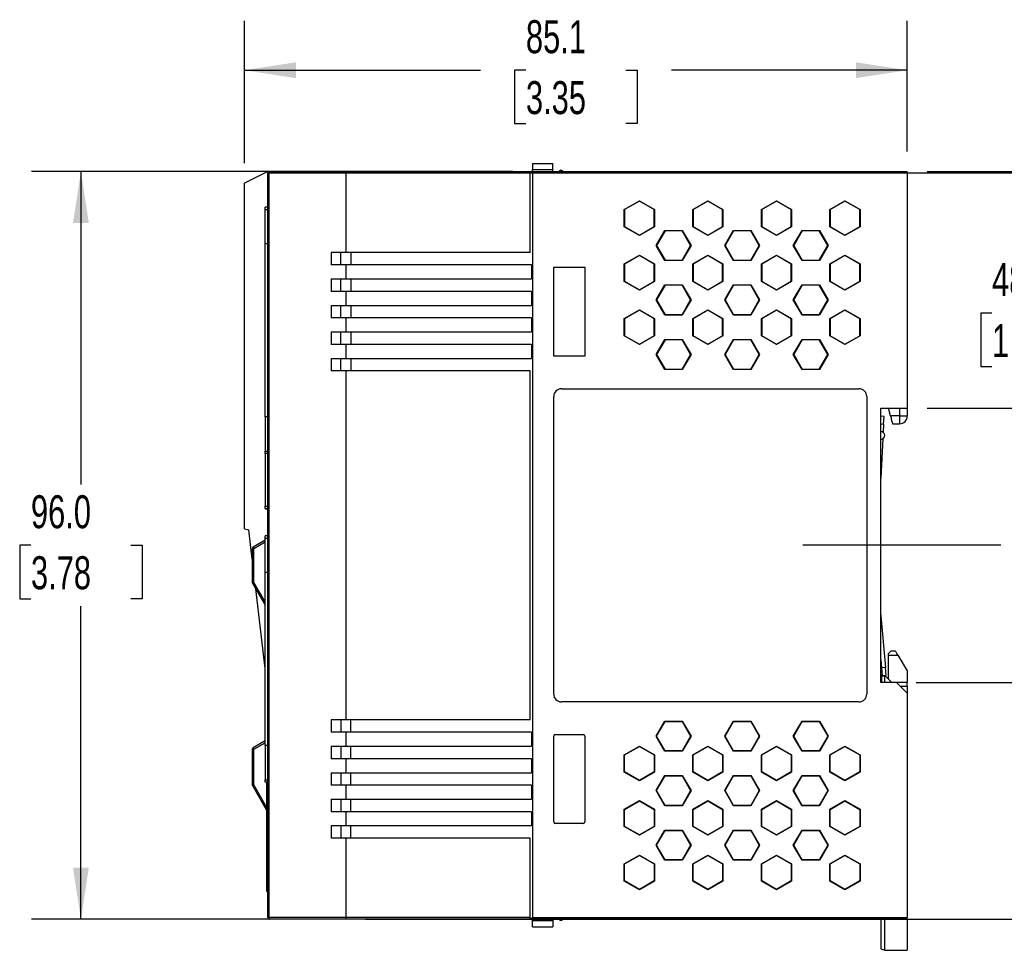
# Model space of a CAD drawing. Header units: millimetres. Extents: x 0 to 559, y 0 to 432.
# Tile 9 of 17: x 351 to 477, y 79 to 198. Entities that reach past the tile are written whole.
import ezdxf

# ---------------------------------------------------------------- set-up
doc = ezdxf.new("R2010")
doc.units = ezdxf.units.MM
doc.header["$LTSCALE"] = 2
doc.linetypes.add('CENTERX2', pattern=[20.32, 12.7, -2.54, 2.54, -2.54])
doc.layers.add('CENTER', color=40, linetype='CENTERX2')
doc.layers.add('DIMENSIONS', color=140, linetype='Continuous', lineweight=25)
doc.styles.add('SLDTEXTSTYLE0', font='TXT', dxfattribs={"width": 0.7})
doc.dimstyles.new('SLDDIMSTYLE0', dxfattribs={"dimtxt": 4.316016, "dimasz": 6.604, "dimexe": 0, "dimexo": 0.0625, "dimgap": 1.079004, "dimtad": 0, "dimtih": 1, "dimtoh": 1, "dimrnd": 1e-09, "dimzin": 4, "dimdsep": 46, "dimtxsty": 'SLDTEXTSTYLE0', "dimsah": 1, "dimcen": 0.09, "dimadec": 0, "dimazin": 1, "dimtfac": 1, "dimtofl": 0, "dimtmove": 0, "dimatfit": 3, "dimfxl": 0, "dimfrac": 2, "dimtolj": 1, "dimtzin": 12, "dimarcsym": 0})
doc.dimstyles.new('SLDDIMSTYLE2', dxfattribs={"dimtxt": 4.316016, "dimasz": 6.604, "dimexe": 0, "dimexo": 0.0625, "dimgap": 1.079004, "dimtad": 0, "dimtih": 1, "dimtoh": 1, "dimrnd": 1e-09, "dimzin": 12, "dimdsep": 46, "dimtxsty": 'SLDTEXTSTYLE0', "dimsah": 1, "dimcen": 0.09, "dimadec": 0, "dimazin": 3, "dimtfac": 1, "dimtmove": 0, "dimatfit": 0, "dimfxl": 0, "dimfrac": 2, "dimtolj": 1, "dimtzin": 12, "dimarcsym": 0})
doc.dimstyles.new('SLDDIMSTYLE3', dxfattribs={"dimtxt": 4.316016, "dimasz": 6.604, "dimexe": 0, "dimexo": 0.0625, "dimgap": 1.079004, "dimtad": 0, "dimtih": 1, "dimtoh": 1, "dimrnd": 1e-09, "dimzin": 12, "dimdsep": 46, "dimtxsty": 'SLDTEXTSTYLE0', "dimsah": 1, "dimcen": 0.09, "dimadec": 0, "dimazin": 3, "dimtfac": 1, "dimtofl": 0, "dimtmove": 0, "dimatfit": 3, "dimfxl": 0, "dimfrac": 2, "dimtolj": 1, "dimtzin": 12, "dimarcsym": 0})

# ---------------------------------------------------------------- blocks, each defined once
blk = doc.blocks.new('_D_5')
at = {"layer": 'DIMENSIONS'}
for p, q in [((503.77, 148.43), (503.77, 161.13)), ((467.21, 148.43), (480.44, 148.43)), ((483.48, 148.43), (510.12, 148.43)), ((497.35, 130.83), (495.9, 130.83)), ((495.9, 130.83), (495.9, 123.97)), ((510.18, 130.83), (511.63, 130.83)), ((511.63, 130.83), (511.63, 123.97)), ((495.9, 123.97), (497.35, 123.97)), ((511.63, 123.97), (510.18, 123.97)), ((465.81, 113.23), (510.12, 113.23)), ((503.77, 113.23), (503.77, 100.53))]:
    blk.add_line(p, q, dxfattribs=at)
for points in [[(503.77, 148.43), (504.78, 155.03), (502.75, 155.03)], [(503.77, 113.23), (502.75, 106.62), (504.78, 106.62)]]:
    blk.add_solid(points, dxfattribs=at)
at = {"layer": 'DIMENSIONS', "char_height": 4.233, "attachment_point": 1, "style": 'SLDTEXTSTYLE0'}
for s, insert in [('35.2', (497.35, 137.25)), ('1.39', (497.35, 129.42))]:
    blk.add_mtext(s, dxfattribs=dict(at, insert=insert))
blk = doc.blocks.new('_D_6')
at = {"layer": 'DIMENSIONS'}
for p, q in [((379.57, 179.87), (379.57, 198.17)), ((464.67, 181.37), (464.67, 198.17)), ((379.57, 191.82), (409.86, 191.82)), ((415.71, 191.82), (414.26, 191.82)), ((414.26, 191.82), (414.26, 184.96)), ((428.54, 191.82), (429.99, 191.82)), ((429.99, 191.82), (429.99, 184.96)), ((464.67, 191.82), (434.39, 191.82)), ((414.26, 184.96), (415.71, 184.96)), ((429.99, 184.96), (428.54, 184.96))]:
    blk.add_line(p, q, dxfattribs=at)
for points in [[(379.57, 191.82), (386.18, 190.8), (386.18, 192.84)], [(464.67, 191.82), (458.07, 192.84), (458.07, 190.8)]]:
    blk.add_solid(points, dxfattribs=at)
at = {"layer": 'DIMENSIONS', "char_height": 4.233, "attachment_point": 1, "style": 'SLDTEXTSTYLE0'}
for s, insert in [('85.1', (415.71, 198.24)), ('3.35', (415.71, 190.42))]:
    blk.add_mtext(s, dxfattribs=dict(at, insert=insert))
blk = doc.blocks.new('_D_7')
at = {"layer": 'DIMENSIONS'}
for p, q in [((395.11, 178.63), (532.76, 178.63)), ((526.41, 178.63), (526.41, 138.55)), ((520, 130.73), (518.55, 130.73)), ((518.55, 130.73), (518.55, 123.87)), ((532.82, 130.73), (534.27, 130.73)), ((534.27, 130.73), (534.27, 123.87)), ((518.55, 123.87), (520, 123.87)), ((526.41, 82.83), (526.41, 122.9)), ((534.27, 123.87), (532.82, 123.87)), ((395.13, 82.83), (532.76, 82.83))]:
    blk.add_line(p, q, dxfattribs=at)
for points in [[(526.41, 178.63), (525.39, 172.02), (527.43, 172.02)], [(526.41, 82.83), (527.43, 89.43), (525.39, 89.43)]]:
    blk.add_solid(points, dxfattribs=at)
at = {"layer": 'DIMENSIONS', "char_height": 4.233, "attachment_point": 1, "style": 'SLDTEXTSTYLE0'}
for s, insert in [('95.8', (520, 137.15)), ('3.77', (520, 129.32))]:
    blk.add_mtext(s, dxfattribs=dict(at, insert=insert))
blk = doc.blocks.new('_D_8')
at = {"layer": 'DIMENSIONS'}
for p, q in [((414.03, 178.83), (352.23, 178.83)), ((358.58, 178.83), (358.58, 138.65)), ((352.16, 130.83), (350.72, 130.83)), ((350.72, 130.83), (350.72, 123.97)), ((364.99, 130.83), (366.44, 130.83)), ((366.44, 130.83), (366.44, 123.97)), ((350.72, 123.97), (352.16, 123.97)), ((366.44, 123.97), (364.99, 123.97)), ((358.58, 82.83), (358.58, 123)), ((414.03, 82.83), (352.23, 82.83))]:
    blk.add_line(p, q, dxfattribs=at)
for points in [[(358.58, 178.83), (357.56, 172.22), (359.59, 172.22)], [(358.58, 82.83), (359.59, 89.43), (357.56, 89.43)]]:
    blk.add_solid(points, dxfattribs=at)
at = {"layer": 'DIMENSIONS', "char_height": 4.233, "attachment_point": 1, "style": 'SLDTEXTSTYLE0'}
for s, insert in [('96.0', (352.16, 137.25)), ('3.78', (352.16, 129.42))]:
    blk.add_mtext(s, dxfattribs=dict(at, insert=insert))
blk = doc.blocks.new('_D_9')
at = {"layer": 'DIMENSIONS'}
for p, q in [((467.21, 178.83), (488.31, 178.83)), ((481.96, 178.83), (481.96, 168.45)), ((475.55, 160.63), (474.1, 160.63)), ((474.1, 160.63), (474.1, 153.77)), ((488.37, 160.63), (489.82, 160.63)), ((489.82, 160.63), (489.82, 153.77)), ((474.1, 153.77), (475.55, 153.77)), ((489.82, 153.77), (488.37, 153.77)), ((481.96, 130.83), (481.96, 152.8)), ((479.21, 130.83), (488.31, 130.83))]:
    blk.add_line(p, q, dxfattribs=at)
for points in [[(481.96, 178.83), (480.94, 172.22), (482.98, 172.22)], [(481.96, 130.83), (482.98, 137.43), (480.94, 137.43)]]:
    blk.add_solid(points, dxfattribs=at)
at = {"layer": 'DIMENSIONS', "char_height": 4.233, "attachment_point": 1, "style": 'SLDTEXTSTYLE0'}
for s, insert in [('48.0', (475.55, 167.05)), ('1.89', (475.55, 159.22))]:
    blk.add_mtext(s, dxfattribs=dict(at, insert=insert))

msp = doc.modelspace()

# ---------------------------------------------------------------- linework, layer by layer
for p, q in [((416.574, 179.826), (419.174, 179.826)), ((416.574, 179.826), (416.574, 179.057)), ((419.174, 179.057), (419.174, 179.826)), ((382.574, 178.826), (379.574, 177.326)), ((382.574, 178.626), (382.577, 178.657)), ((382.574, 178.626), (382.743, 178.626)), ((382.574, 83.026), (382.574, 178.626)), ((382.743, 83.026), (382.743, 178.626)), ((382.743, 178.626), (392.574, 178.626)), ((382.774, 178.826), (392.59, 178.826)), ((392.574, 178.626), (392.574, 168.426)), ((392.574, 178.626), (416.274, 178.626)), ((392.59, 178.826), (416.274, 178.826)), ((416.274, 178.626), (416.274, 178.826)), ((416.274, 178.826), (416.424, 178.826)), ((416.574, 178.763), (416.274, 178.763)), ((416.274, 168.426), (416.274, 178.626)), ((416.424, 178.826), (416.424, 178.763)), ((416.574, 179.057), (419.174, 179.057)), ((416.574, 178.826), (416.574, 179.057)), ((416.574, 178.626), (416.574, 178.826)), ((416.574, 178.826), (464.674, 178.826)), ((416.574, 178.626), (416.574, 83.026)), ((464.674, 178.626), (416.574, 178.626)), ((419.174, 178.826), (419.174, 179.057)), ((420.438, 178.826), (420.296, 178.935)), ((464.674, 178.626), (464.674, 178.826)), ((464.674, 178.626), (464.674, 148.426)), ((379.574, 132.957), (379.574, 177.326)), ((428.342, 173.942), (430.274, 175.057)), ((430.274, 175.011), (428.382, 173.919)), ((430.274, 175.057), (432.206, 173.942)), ((430.274, 175.057), (430.274, 175.011)), ((432.166, 173.919), (430.274, 175.011)), ((437.142, 173.942), (439.074, 175.057)), ((439.074, 175.011), (437.182, 173.919)), ((439.074, 175.057), (441.006, 173.942)), ((439.074, 175.011), (439.074, 175.057)), ((440.966, 173.919), (439.074, 175.011)), ((445.942, 173.942), (447.874, 175.057)), ((447.874, 175.011), (445.982, 173.919)), ((447.874, 175.057), (449.806, 173.942)), ((447.874, 175.057), (447.874, 175.011)), ((449.766, 173.919), (447.874, 175.011)), ((454.742, 173.942), (456.674, 175.057)), ((456.674, 175.011), (454.782, 173.919)), ((456.674, 175.057), (458.606, 173.942)), ((456.674, 175.057), (456.674, 175.011)), ((458.566, 173.919), (456.674, 175.011)), ((382.574, 174.226), (382.224, 174.226)), ((382.224, 173.926), (382.224, 174.226)), ((382.224, 169.521), (382.224, 173.926)), ((382.224, 173.926), (382.574, 173.926)), ((428.342, 171.711), (428.342, 173.942)), ((428.382, 173.919), (428.342, 173.942)), ((428.382, 173.919), (428.382, 171.734)), ((432.206, 173.942), (432.166, 173.919)), ((432.166, 171.734), (432.166, 173.919)), ((432.206, 173.942), (432.206, 171.711)), ((437.142, 171.711), (437.142, 173.942)), ((437.142, 173.942), (437.182, 173.919)), ((437.182, 173.919), (437.182, 171.734)), ((441.006, 173.942), (440.966, 173.919)), ((440.966, 171.734), (440.966, 173.919)), ((441.006, 173.942), (441.006, 171.711)), ((445.942, 171.711), (445.942, 173.942)), ((445.942, 173.942), (445.982, 173.919)), ((445.982, 173.919), (445.982, 171.734)), ((449.806, 173.942), (449.766, 173.919)), ((449.766, 171.734), (449.766, 173.919)), ((449.806, 173.942), (449.806, 171.711)), ((454.742, 171.711), (454.742, 173.942)), ((454.782, 173.919), (454.742, 173.942)), ((454.782, 173.919), (454.782, 171.734)), ((458.606, 173.942), (458.566, 173.919)), ((458.566, 171.734), (458.566, 173.919)), ((458.606, 173.942), (458.606, 171.711)), ((428.342, 171.711), (428.382, 171.734)), ((430.274, 170.595), (428.342, 171.711)), ((428.382, 171.734), (430.274, 170.641)), ((430.274, 170.641), (432.166, 171.734)), ((432.206, 171.711), (430.274, 170.595)), ((432.206, 171.711), (432.166, 171.734)), ((432.443, 169.326), (433.559, 171.258)), ((433.582, 171.218), (432.489, 169.326)), ((433.559, 171.258), (435.79, 171.258)), ((433.559, 171.258), (433.582, 171.218)), ((435.767, 171.218), (433.582, 171.218)), ((435.79, 171.258), (435.767, 171.218)), ((436.859, 169.326), (435.767, 171.218)), ((435.79, 171.258), (436.905, 169.326)), ((437.142, 171.711), (437.182, 171.734)), ((439.074, 170.595), (437.142, 171.711)), ((437.182, 171.734), (439.074, 170.641)), ((439.074, 170.641), (440.966, 171.734)), ((441.006, 171.711), (439.074, 170.595)), ((441.006, 171.711), (440.966, 171.734)), ((441.243, 169.326), (442.359, 171.258)), ((442.382, 171.218), (441.289, 169.326)), ((442.359, 171.258), (444.59, 171.258)), ((442.359, 171.258), (442.382, 171.218)), ((444.567, 171.218), (442.382, 171.218)), ((444.59, 171.258), (444.567, 171.218)), ((445.659, 169.326), (444.567, 171.218)), ((444.59, 171.258), (445.705, 169.326)), ((445.942, 171.711), (445.982, 171.734)), ((447.874, 170.595), (445.942, 171.711)), ((445.982, 171.734), (447.874, 170.641)), ((447.874, 170.641), (449.766, 171.734)), ((449.806, 171.711), (447.874, 170.595)), ((449.806, 171.711), (449.766, 171.734)), ((450.043, 169.326), (451.159, 171.258)), ((451.182, 171.218), (450.089, 169.326)), ((451.159, 171.258), (453.39, 171.258)), ((451.182, 171.218), (451.159, 171.258)), ((453.367, 171.218), (451.182, 171.218)), ((453.39, 171.258), (453.367, 171.218)), ((454.459, 169.326), (453.367, 171.218)), ((453.39, 171.258), (454.505, 169.326)), ((454.742, 171.711), (454.782, 171.734)), ((456.674, 170.595), (454.742, 171.711)), ((454.782, 171.734), (456.674, 170.641)), ((456.674, 170.641), (458.566, 171.734)), ((458.606, 171.711), (456.674, 170.595)), ((458.606, 171.711), (458.566, 171.734)), ((382.224, 147.331), (382.224, 169.521)), ((382.574, 169.521), (382.224, 169.521)), ((430.274, 170.595), (430.274, 170.641)), ((439.074, 170.595), (439.074, 170.641)), ((447.874, 170.641), (447.874, 170.595)), ((456.674, 170.595), (456.674, 170.641)), ((392.574, 168.426), (390.699, 168.426)), ((390.699, 168.426), (390.699, 166.826)), ((391.965, 166.826), (391.965, 168.426)), ((416.274, 168.426), (392.574, 168.426)), ((393.215, 168.426), (393.215, 166.826)), ((433.559, 167.394), (432.443, 169.326)), ((432.489, 169.326), (432.443, 169.326)), ((432.489, 169.326), (433.582, 167.434)), ((435.767, 167.434), (436.859, 169.326)), ((436.905, 169.326), (435.79, 167.394)), ((436.905, 169.326), (436.859, 169.326)), ((442.359, 167.394), (441.243, 169.326)), ((441.289, 169.326), (441.243, 169.326)), ((441.289, 169.326), (442.382, 167.434)), ((444.567, 167.434), (445.659, 169.326)), ((445.705, 169.326), (444.59, 167.394)), ((445.705, 169.326), (445.659, 169.326)), ((451.159, 167.394), (450.043, 169.326)), ((450.043, 169.326), (450.089, 169.326)), ((450.089, 169.326), (451.182, 167.434)), ((453.367, 167.434), (454.459, 169.326)), ((454.505, 169.326), (453.39, 167.394)), ((454.505, 169.326), (454.459, 169.326)), ((428.342, 166.942), (430.274, 168.057)), ((428.342, 164.711), (428.342, 166.942)), ((428.382, 166.919), (428.342, 166.942)), ((430.274, 168.011), (428.382, 166.919)), ((428.382, 166.919), (428.382, 164.734)), ((430.274, 168.057), (432.206, 166.942)), ((430.274, 168.057), (430.274, 168.011)), ((432.166, 166.919), (430.274, 168.011)), ((432.206, 166.942), (432.166, 166.919)), ((432.166, 164.734), (432.166, 166.919)), ((432.206, 166.942), (432.206, 164.711)), ((433.559, 167.394), (433.582, 167.434)), ((435.79, 167.394), (433.559, 167.394)), ((433.582, 167.434), (435.767, 167.434)), ((435.79, 167.394), (435.767, 167.434)), ((437.142, 166.942), (439.074, 168.057)), ((437.142, 164.711), (437.142, 166.942)), ((437.142, 166.942), (437.182, 166.919)), ((439.074, 168.011), (437.182, 166.919)), ((437.182, 166.919), (437.182, 164.734)), ((439.074, 168.057), (441.006, 166.942)), ((439.074, 168.057), (439.074, 168.011)), ((440.966, 166.919), (439.074, 168.011)), ((440.966, 166.919), (441.006, 166.942)), ((440.966, 164.734), (440.966, 166.919)), ((441.006, 166.942), (441.006, 164.711)), ((442.359, 167.394), (442.382, 167.434)), ((444.59, 167.394), (442.359, 167.394)), ((442.382, 167.434), (444.567, 167.434)), ((444.59, 167.394), (444.567, 167.434)), ((445.942, 166.942), (447.874, 168.057)), ((445.942, 164.711), (445.942, 166.942)), ((445.982, 166.919), (445.942, 166.942)), ((447.874, 168.011), (445.982, 166.919)), ((445.982, 166.919), (445.982, 164.734)), ((447.874, 168.057), (449.806, 166.942)), ((447.874, 168.057), (447.874, 168.011)), ((449.766, 166.919), (447.874, 168.011)), ((449.806, 166.942), (449.766, 166.919)), ((449.766, 164.734), (449.766, 166.919)), ((449.806, 166.942), (449.806, 164.711)), ((451.159, 167.394), (451.182, 167.434)), ((453.39, 167.394), (451.159, 167.394)), ((451.182, 167.434), (453.367, 167.434)), ((453.39, 167.394), (453.367, 167.434)), ((454.742, 166.942), (456.674, 168.057)), ((454.742, 164.711), (454.742, 166.942)), ((454.742, 166.942), (454.782, 166.919)), ((456.674, 168.011), (454.782, 166.919)), ((454.782, 166.919), (454.782, 164.734)), ((456.674, 168.057), (458.606, 166.942)), ((456.674, 168.057), (456.674, 168.011)), ((458.566, 166.919), (456.674, 168.011)), ((458.606, 166.942), (458.566, 166.919)), ((458.566, 164.734), (458.566, 166.919)), ((458.606, 166.942), (458.606, 164.711)), ((392.574, 166.826), (390.699, 166.826)), ((392.574, 166.826), (392.574, 165.026)), ((416.424, 166.826), (392.574, 166.826)), ((416.424, 166.826), (416.424, 165.026)), ((419.274, 166.526), (423.274, 166.526)), ((419.274, 155.126), (419.274, 166.526)), ((423.274, 166.526), (423.274, 155.126)), ((390.699, 165.026), (392.574, 165.026)), ((390.699, 165.026), (390.699, 163.426)), ((391.965, 163.426), (391.965, 165.026)), ((392.574, 165.026), (416.424, 165.026)), ((393.215, 165.026), (393.215, 163.426)), ((428.342, 164.711), (428.382, 164.734)), ((430.274, 163.595), (428.342, 164.711)), ((428.382, 164.734), (430.274, 163.641)), ((430.274, 163.641), (432.166, 164.734)), ((432.206, 164.711), (430.274, 163.595)), ((432.206, 164.711), (432.166, 164.734)), ((437.142, 164.711), (437.182, 164.734)), ((439.074, 163.595), (437.142, 164.711)), ((437.182, 164.734), (439.074, 163.641)), ((439.074, 163.641), (440.966, 164.734)), ((441.006, 164.711), (439.074, 163.595)), ((441.006, 164.711), (440.966, 164.734)), ((445.942, 164.711), (445.982, 164.734)), ((447.874, 163.595), (445.942, 164.711)), ((445.982, 164.734), (447.874, 163.641)), ((447.874, 163.641), (449.766, 164.734)), ((449.806, 164.711), (447.874, 163.595)), ((449.806, 164.711), (449.766, 164.734)), ((454.742, 164.711), (454.782, 164.734)), ((456.674, 163.595), (454.742, 164.711)), ((454.782, 164.734), (456.674, 163.641)), ((456.674, 163.641), (458.566, 164.734)), ((458.606, 164.711), (456.674, 163.595)), ((458.566, 164.734), (458.606, 164.711)), ((392.574, 163.426), (390.699, 163.426)), ((392.574, 163.426), (392.574, 161.626)), ((416.424, 163.426), (392.574, 163.426)), ((416.424, 163.426), (416.424, 161.626)), ((430.274, 163.595), (430.274, 163.641)), ((432.443, 162.326), (433.559, 164.258)), ((433.582, 164.218), (432.489, 162.326)), ((433.559, 164.258), (435.79, 164.258)), ((433.559, 164.258), (433.582, 164.218)), ((435.767, 164.218), (433.582, 164.218)), ((435.767, 164.218), (435.79, 164.258)), ((436.859, 162.326), (435.767, 164.218)), ((435.79, 164.258), (436.905, 162.326)), ((439.074, 163.595), (439.074, 163.641)), ((441.243, 162.326), (442.359, 164.258)), ((442.382, 164.218), (441.289, 162.326)), ((442.359, 164.258), (444.59, 164.258)), ((442.382, 164.218), (442.359, 164.258)), ((444.567, 164.218), (442.382, 164.218)), ((444.59, 164.258), (444.567, 164.218)), ((445.659, 162.326), (444.567, 164.218)), ((444.59, 164.258), (445.705, 162.326)), ((447.874, 163.595), (447.874, 163.641)), ((450.043, 162.326), (451.159, 164.258)), ((451.182, 164.218), (450.089, 162.326)), ((451.159, 164.258), (453.39, 164.258)), ((451.159, 164.258), (451.182, 164.218)), ((453.367, 164.218), (451.182, 164.218)), ((453.367, 164.218), (453.39, 164.258)), ((454.459, 162.326), (453.367, 164.218)), ((453.39, 164.258), (454.505, 162.326)), ((456.674, 163.595), (456.674, 163.641)), ((433.559, 160.394), (432.443, 162.326)), ((432.443, 162.326), (432.489, 162.326)), ((432.489, 162.326), (433.582, 160.434)), ((435.767, 160.434), (436.859, 162.326)), ((436.905, 162.326), (435.79, 160.394)), ((436.905, 162.326), (436.859, 162.326)), ((442.359, 160.394), (441.243, 162.326)), ((441.243, 162.326), (441.289, 162.326)), ((441.289, 162.326), (442.382, 160.434)), ((444.567, 160.434), (445.659, 162.326)), ((445.705, 162.326), (444.59, 160.394)), ((445.705, 162.326), (445.659, 162.326)), ((451.159, 160.394), (450.043, 162.326)), ((450.043, 162.326), (450.089, 162.326)), ((450.089, 162.326), (451.182, 160.434)), ((453.367, 160.434), (454.459, 162.326)), ((454.505, 162.326), (453.39, 160.394)), ((454.505, 162.326), (454.459, 162.326)), ((390.699, 161.626), (392.574, 161.626)), ((390.699, 161.626), (390.699, 160.026)), ((391.965, 160.026), (391.965, 161.626)), ((392.574, 161.626), (416.424, 161.626)), ((393.215, 161.626), (393.215, 160.026)), ((428.342, 159.942), (430.274, 161.057)), ((430.274, 161.011), (428.382, 159.919)), ((430.274, 161.057), (432.206, 159.942)), ((430.274, 161.057), (430.274, 161.011)), ((432.166, 159.919), (430.274, 161.011)), ((437.142, 159.942), (439.074, 161.057)), ((439.074, 161.011), (437.182, 159.919)), ((439.074, 161.057), (441.006, 159.942)), ((439.074, 161.057), (439.074, 161.011)), ((440.966, 159.919), (439.074, 161.011)), ((445.942, 159.942), (447.874, 161.057)), ((447.874, 161.011), (445.982, 159.919)), ((447.874, 161.057), (449.806, 159.942)), ((447.874, 161.057), (447.874, 161.011)), ((449.766, 159.919), (447.874, 161.011)), ((454.742, 159.942), (456.674, 161.057)), ((456.674, 161.011), (454.782, 159.919)), ((456.674, 161.057), (458.606, 159.942)), ((456.674, 161.057), (456.674, 161.011)), ((458.566, 159.919), (456.674, 161.011)), ((392.574, 160.026), (390.699, 160.026)), ((392.574, 160.026), (392.574, 158.226)), ((416.424, 160.026), (392.574, 160.026)), ((416.424, 160.026), (416.424, 158.226)), ((428.342, 157.711), (428.342, 159.942)), ((428.342, 159.942), (428.382, 159.919)), ((428.382, 159.919), (428.382, 157.734)), ((432.166, 159.919), (432.206, 159.942)), ((432.166, 157.734), (432.166, 159.919)), ((432.206, 159.942), (432.206, 157.711)), ((433.559, 160.394), (433.582, 160.434)), ((435.79, 160.394), (433.559, 160.394)), ((433.582, 160.434), (435.767, 160.434)), ((435.79, 160.394), (435.767, 160.434)), ((437.142, 157.711), (437.142, 159.942)), ((437.182, 159.919), (437.142, 159.942)), ((437.182, 159.919), (437.182, 157.734)), ((441.006, 159.942), (440.966, 159.919)), ((440.966, 157.734), (440.966, 159.919)), ((441.006, 159.942), (441.006, 157.711)), ((442.359, 160.394), (442.382, 160.434)), ((444.59, 160.394), (442.359, 160.394)), ((442.382, 160.434), (444.567, 160.434)), ((444.59, 160.394), (444.567, 160.434)), ((445.942, 157.711), (445.942, 159.942)), ((445.942, 159.942), (445.982, 159.919)), ((445.982, 159.919), (445.982, 157.734)), ((449.766, 159.919), (449.806, 159.942)), ((449.766, 157.734), (449.766, 159.919)), ((449.806, 159.942), (449.806, 157.711)), ((451.159, 160.394), (451.182, 160.434)), ((453.39, 160.394), (451.159, 160.394)), ((451.182, 160.434), (453.367, 160.434)), ((453.39, 160.394), (453.367, 160.434)), ((454.742, 157.711), (454.742, 159.942)), ((454.742, 159.942), (454.782, 159.919)), ((454.782, 159.919), (454.782, 157.734)), ((458.606, 159.942), (458.566, 159.919)), ((458.566, 157.734), (458.566, 159.919)), ((458.606, 159.942), (458.606, 157.711)), ((390.699, 158.226), (392.574, 158.226)), ((390.699, 158.226), (390.699, 156.626)), ((391.965, 156.626), (391.965, 158.226)), ((392.574, 158.226), (416.424, 158.226)), ((393.215, 158.226), (393.215, 156.626)), ((428.342, 157.711), (428.382, 157.734)), ((430.274, 156.595), (428.342, 157.711)), ((428.382, 157.734), (430.274, 156.641)), ((430.274, 156.641), (432.166, 157.734)), ((432.206, 157.711), (430.274, 156.595)), ((432.206, 157.711), (432.166, 157.734)), ((432.443, 155.326), (433.559, 157.258)), ((433.582, 157.218), (432.489, 155.326)), ((433.559, 157.258), (435.79, 157.258)), ((433.582, 157.218), (433.559, 157.258)), ((435.767, 157.218), (433.582, 157.218)), ((435.79, 157.258), (435.767, 157.218)), ((436.859, 155.326), (435.767, 157.218)), ((435.79, 157.258), (436.905, 155.326)), ((437.142, 157.711), (437.182, 157.734)), ((439.074, 156.595), (437.142, 157.711)), ((437.182, 157.734), (439.074, 156.641)), ((439.074, 156.641), (440.966, 157.734)), ((441.006, 157.711), (439.074, 156.595)), ((441.006, 157.711), (440.966, 157.734)), ((441.243, 155.326), (442.359, 157.258)), ((442.382, 157.218), (441.289, 155.326)), ((442.359, 157.258), (444.59, 157.258)), ((442.359, 157.258), (442.382, 157.218)), ((444.567, 157.218), (442.382, 157.218)), ((444.59, 157.258), (444.567, 157.218)), ((445.659, 155.326), (444.567, 157.218)), ((444.59, 157.258), (445.705, 155.326)), ((445.942, 157.711), (445.982, 157.734)), ((447.874, 156.595), (445.942, 157.711)), ((445.982, 157.734), (447.874, 156.641)), ((447.874, 156.641), (449.766, 157.734)), ((449.806, 157.711), (447.874, 156.595)), ((449.806, 157.711), (449.766, 157.734)), ((450.043, 155.326), (451.159, 157.258)), ((451.182, 157.218), (450.089, 155.326)), ((451.159, 157.258), (453.39, 157.258)), ((451.159, 157.258), (451.182, 157.218)), ((453.367, 157.218), (451.182, 157.218)), ((453.39, 157.258), (453.367, 157.218)), ((454.459, 155.326), (453.367, 157.218)), ((453.39, 157.258), (454.505, 155.326)), ((454.782, 157.734), (454.742, 157.711)), ((456.674, 156.595), (454.742, 157.711)), ((454.782, 157.734), (456.674, 156.641)), ((456.674, 156.641), (458.566, 157.734)), ((458.606, 157.711), (456.674, 156.595)), ((458.606, 157.711), (458.566, 157.734)), ((392.574, 156.626), (390.699, 156.626)), ((392.574, 156.626), (392.574, 154.826)), ((416.424, 156.626), (392.574, 156.626)), ((416.424, 156.626), (416.424, 154.826)), ((430.274, 156.595), (430.274, 156.641)), ((439.074, 156.595), (439.074, 156.641)), ((447.874, 156.595), (447.874, 156.641)), ((456.674, 156.595), (456.674, 156.641)), ((390.699, 154.826), (392.574, 154.826)), ((390.699, 154.826), (390.699, 153.226)), ((391.965, 153.226), (391.965, 154.826)), ((392.574, 154.826), (416.424, 154.826)), ((393.215, 154.826), (393.215, 153.226)), ((423.274, 155.126), (419.274, 155.126)), ((433.559, 153.394), (432.443, 155.326)), ((432.443, 155.326), (432.489, 155.326)), ((432.489, 155.326), (433.582, 153.434)), ((435.767, 153.434), (436.859, 155.326)), ((436.905, 155.326), (435.79, 153.394)), ((436.905, 155.326), (436.859, 155.326)), ((442.359, 153.394), (441.243, 155.326)), ((441.289, 155.326), (441.243, 155.326)), ((441.289, 155.326), (442.382, 153.434)), ((444.567, 153.434), (445.659, 155.326)), ((445.705, 155.326), (444.59, 153.394)), ((445.705, 155.326), (445.659, 155.326)), ((451.159, 153.394), (450.043, 155.326)), ((450.043, 155.326), (450.089, 155.326)), ((450.089, 155.326), (451.182, 153.434)), ((453.367, 153.434), (454.459, 155.326)), ((454.505, 155.326), (453.39, 153.394)), ((454.505, 155.326), (454.459, 155.326)), ((392.574, 153.226), (390.699, 153.226)), ((392.574, 153.226), (392.574, 108.426)), ((416.274, 153.226), (392.574, 153.226)), ((416.274, 108.426), (416.274, 153.226)), ((433.559, 153.394), (433.582, 153.434)), ((435.79, 153.394), (433.559, 153.394)), ((433.582, 153.434), (435.767, 153.434)), ((435.79, 153.394), (435.767, 153.434)), ((442.359, 153.394), (442.382, 153.434)), ((444.59, 153.394), (442.359, 153.394)), ((442.382, 153.434), (444.567, 153.434)), ((444.59, 153.394), (444.567, 153.434)), ((451.182, 153.434), (451.159, 153.394)), ((453.39, 153.394), (451.159, 153.394)), ((451.182, 153.434), (453.367, 153.434)), ((453.39, 153.394), (453.367, 153.434)), ((420.274, 150.926), (458.474, 150.926)), ((419.274, 111.726), (419.274, 149.926)), ((459.474, 149.926), (459.474, 111.726)), ((461.274, 148.426), (464.674, 148.426)), ((461.274, 113.226), (461.274, 148.426)), ((462.524, 147.426), (462.274, 148.426)), ((463.674, 148.426), (463.674, 147.426)), ((464.674, 148.426), (464.674, 147.426)), ((382.574, 147.331), (382.224, 147.331)), ((382.224, 147.331), (382.224, 142.926)), ((461.69, 147.382), (461.274, 147.404)), ((461.637, 146.383), (461.69, 147.382)), ((463.674, 147.426), (462.524, 147.426)), ((463.674, 147.426), (463.674, 146.426)), ((463.674, 147.426), (464.674, 147.426)), ((461.274, 146.402), (461.637, 146.383)), ((461.637, 146.383), (461.582, 145.321)), ((462.773, 146.426), (463.674, 146.426)), ((461.539, 144.502), (461.277, 139.506)), ((382.224, 142.626), (382.224, 142.926)), ((382.224, 142.926), (382.574, 142.926)), ((382.574, 142.626), (382.224, 142.626)), ((382.224, 142.626), (382.224, 135.831)), ((382.224, 135.531), (382.224, 135.831)), ((382.224, 135.831), (382.574, 135.831)), ((382.224, 135.531), (382.574, 135.531)), ((382.274, 135.494), (382.274, 135.531)), ((382.274, 135.494), (382.574, 135.494)), ((379.574, 132.957), (380.127, 132.826)), ((380.574, 129.026), (380.127, 132.826)), ((382.224, 131.48), (380.674, 130.587)), ((382.574, 132.026), (382.224, 132.026)), ((382.224, 131.726), (382.224, 132.026)), ((382.224, 127.321), (382.224, 131.726)), ((382.224, 131.726), (382.574, 131.726)), ((380.574, 130.414), (380.574, 126.069)), ((380.774, 130.414), (380.574, 130.414)), ((380.674, 130.587), (380.774, 130.414)), ((380.774, 130.414), (382.224, 131.249)), ((380.774, 126.069), (380.774, 130.414)), ((382.224, 105.131), (382.224, 127.321)), ((382.574, 127.321), (382.224, 127.321)), ((380.574, 126.069), (380.774, 126.069)), ((380.774, 126.069), (380.601, 125.97)), ((380.601, 125.97), (382.224, 123.151)), ((382.224, 123.552), (380.774, 126.069)), ((382.224, 115.001), (381.019, 125.243)), ((461.282, 121.752), (461.86, 115.14)), ((462.274, 116.926), (462.574, 117.226)), ((462.274, 116.726), (462.274, 116.926)), ((462.274, 116.726), (463.474, 116.726)), ((462.274, 113.626), (462.274, 116.726)), ((463.174, 117.226), (462.574, 117.226)), ((463.474, 116.726), (464.674, 114.726)), ((461.274, 116.102), (461.362, 115.097)), ((461.86, 115.14), (461.362, 115.097)), ((461.362, 115.097), (461.449, 114.101)), ((461.947, 114.144), (461.86, 115.14)), ((461.277, 114.026), (461.274, 114.026)), ((461.4, 114.026), (461.277, 114.026)), ((461.774, 114.026), (461.4, 114.026)), ((461.4, 113.226), (461.4, 114.026)), ((461.449, 114.101), (461.947, 114.144)), ((461.774, 113.226), (461.774, 114.026)), ((461.806, 114.094), (462.674, 113.226)), ((464.674, 114.726), (464.674, 113.226)), ((463.274, 113.226), (461.274, 113.226)), ((464.674, 111.826), (463.274, 113.226)), ((464.674, 113.226), (463.274, 113.226)), ((463.774, 112.726), (464.674, 112.726)), ((464.674, 112.726), (464.674, 113.226)), ((464.674, 112.726), (464.674, 111.826)), ((464.674, 111.826), (464.674, 83.026)), ((458.474, 110.726), (420.274, 110.726)), ((392.574, 108.426), (390.699, 108.426)), ((390.699, 108.426), (390.699, 106.826)), ((391.965, 108.426), (391.965, 106.826)), ((416.274, 108.426), (392.574, 108.426)), ((393.215, 106.826), (393.215, 108.426)), ((432.443, 106.326), (433.559, 108.258)), ((432.489, 106.326), (433.582, 108.218)), ((433.559, 108.258), (435.79, 108.258)), ((433.559, 108.258), (433.582, 108.218)), ((433.582, 108.218), (435.767, 108.218)), ((435.767, 108.218), (435.79, 108.258)), ((435.767, 108.218), (436.859, 106.326)), ((435.79, 108.258), (436.905, 106.326)), ((441.243, 106.326), (442.359, 108.258)), ((441.289, 106.326), (442.382, 108.218)), ((442.359, 108.258), (444.59, 108.258)), ((442.359, 108.258), (442.382, 108.218)), ((442.382, 108.218), (444.567, 108.218)), ((444.59, 108.258), (444.567, 108.218)), ((444.567, 108.218), (445.659, 106.326)), ((444.59, 108.258), (445.705, 106.326)), ((450.043, 106.326), (451.159, 108.258)), ((450.089, 106.326), (451.182, 108.218)), ((451.159, 108.258), (453.39, 108.258)), ((451.159, 108.258), (451.182, 108.218)), ((451.182, 108.218), (453.367, 108.218)), ((453.39, 108.258), (453.367, 108.218)), ((453.367, 108.218), (454.459, 106.326)), ((453.39, 108.258), (454.505, 106.326)), ((392.574, 106.826), (390.699, 106.826)), ((392.574, 106.826), (392.574, 105.026)), ((416.424, 106.826), (392.574, 106.826)), ((416.424, 106.826), (416.424, 105.026)), ((419.274, 95.326), (419.274, 106.326)), ((419.474, 106.526), (423.074, 106.526)), ((423.274, 106.326), (423.274, 95.326)), ((433.559, 104.394), (432.443, 106.326)), ((432.443, 106.326), (432.489, 106.326)), ((433.582, 104.434), (432.489, 106.326)), ((436.859, 106.326), (435.767, 104.434)), ((436.905, 106.326), (435.79, 104.394)), ((436.905, 106.326), (436.859, 106.326)), ((442.359, 104.394), (441.243, 106.326)), ((441.243, 106.326), (441.289, 106.326)), ((442.382, 104.434), (441.289, 106.326)), ((445.659, 106.326), (444.567, 104.434)), ((445.705, 106.326), (444.59, 104.394)), ((445.659, 106.326), (445.705, 106.326)), ((451.159, 104.394), (450.043, 106.326)), ((450.043, 106.326), (450.089, 106.326)), ((451.182, 104.434), (450.089, 106.326)), ((454.459, 106.326), (453.367, 104.434)), ((454.505, 106.326), (453.39, 104.394)), ((454.459, 106.326), (454.505, 106.326)), ((382.224, 105.704), (380.674, 104.81)), ((380.774, 104.636), (382.224, 105.473)), ((382.574, 105.131), (382.224, 105.131)), ((382.224, 105.131), (382.224, 100.726)), ((390.699, 105.026), (392.574, 105.026)), ((390.699, 105.026), (390.699, 103.426)), ((391.965, 105.026), (391.965, 103.426)), ((392.574, 105.026), (416.424, 105.026)), ((393.215, 103.426), (393.215, 105.026)), ((428.342, 103.942), (430.274, 105.057)), ((428.382, 103.919), (430.274, 105.011)), ((430.274, 105.057), (432.206, 103.942)), ((430.274, 105.057), (430.274, 105.011)), ((430.274, 105.011), (432.166, 103.919)), ((437.142, 103.942), (439.074, 105.057)), ((437.182, 103.919), (439.074, 105.011)), ((439.074, 105.057), (441.006, 103.942)), ((439.074, 105.057), (439.074, 105.011)), ((439.074, 105.011), (440.966, 103.919)), ((445.942, 103.942), (447.874, 105.057)), ((445.982, 103.919), (447.874, 105.011)), ((447.874, 105.057), (449.806, 103.942)), ((447.874, 105.057), (447.874, 105.011)), ((447.874, 105.011), (449.766, 103.919)), ((454.742, 103.942), (456.674, 105.057)), ((454.782, 103.919), (456.674, 105.011)), ((456.674, 105.057), (458.606, 103.942)), ((456.674, 105.057), (456.674, 105.011)), ((456.674, 105.011), (458.566, 103.919)), ((380.574, 104.636), (380.574, 100.066)), ((380.774, 104.636), (380.574, 104.636)), ((380.674, 104.81), (380.774, 104.636)), ((380.774, 100.066), (380.774, 104.636)), ((428.342, 101.711), (428.342, 103.942)), ((428.342, 103.942), (428.382, 103.919)), ((428.382, 101.734), (428.382, 103.919)), ((432.206, 103.942), (432.166, 103.919)), ((432.166, 103.919), (432.166, 101.734)), ((432.206, 103.942), (432.206, 101.711)), ((433.559, 104.394), (433.582, 104.434)), ((435.79, 104.394), (433.559, 104.394)), ((435.767, 104.434), (433.582, 104.434)), ((435.79, 104.394), (435.767, 104.434)), ((437.142, 101.711), (437.142, 103.942)), ((437.142, 103.942), (437.182, 103.919)), ((437.182, 101.734), (437.182, 103.919)), ((441.006, 103.942), (440.966, 103.919)), ((440.966, 103.919), (440.966, 101.734)), ((441.006, 103.942), (441.006, 101.711)), ((442.359, 104.394), (442.382, 104.434)), ((444.59, 104.394), (442.359, 104.394)), ((444.567, 104.434), (442.382, 104.434)), ((444.59, 104.394), (444.567, 104.434)), ((445.942, 101.711), (445.942, 103.942)), ((445.942, 103.942), (445.982, 103.919)), ((445.982, 101.734), (445.982, 103.919)), ((449.806, 103.942), (449.766, 103.919)), ((449.766, 103.919), (449.766, 101.734)), ((449.806, 103.942), (449.806, 101.711)), ((451.159, 104.394), (451.182, 104.434)), ((453.39, 104.394), (451.159, 104.394)), ((453.367, 104.434), (451.182, 104.434)), ((453.39, 104.394), (453.367, 104.434)), ((454.742, 101.711), (454.742, 103.942)), ((454.742, 103.942), (454.782, 103.919)), ((454.782, 101.734), (454.782, 103.919)), ((458.566, 103.919), (458.606, 103.942)), ((458.566, 103.919), (458.566, 101.734)), ((458.606, 103.942), (458.606, 101.711)), ((392.574, 103.426), (390.699, 103.426)), ((392.574, 103.426), (392.574, 101.626)), ((416.424, 103.426), (392.574, 103.426)), ((416.424, 103.426), (416.424, 101.626)), ((390.699, 101.626), (392.574, 101.626)), ((390.699, 101.626), (390.699, 100.026)), ((391.965, 101.626), (391.965, 100.026)), ((392.574, 101.626), (416.424, 101.626)), ((393.215, 100.026), (393.215, 101.626)), ((428.342, 101.711), (428.382, 101.734)), ((430.274, 100.595), (428.342, 101.711)), ((430.274, 100.641), (428.382, 101.734)), ((432.166, 101.734), (430.274, 100.641)), ((432.206, 101.711), (430.274, 100.595)), ((432.166, 101.734), (432.206, 101.711)), ((432.443, 99.326), (433.559, 101.258)), ((432.489, 99.326), (433.582, 101.218)), ((433.559, 101.258), (435.79, 101.258)), ((433.559, 101.258), (433.582, 101.218)), ((433.582, 101.218), (435.767, 101.218)), ((435.767, 101.218), (435.79, 101.258)), ((435.767, 101.218), (436.859, 99.326)), ((435.79, 101.258), (436.905, 99.326)), ((437.142, 101.711), (437.182, 101.734)), ((439.074, 100.595), (437.142, 101.711)), ((439.074, 100.641), (437.182, 101.734)), ((440.966, 101.734), (439.074, 100.641)), ((441.006, 101.711), (439.074, 100.595)), ((440.966, 101.734), (441.006, 101.711)), ((441.243, 99.326), (442.359, 101.258)), ((441.289, 99.326), (442.382, 101.218)), ((442.359, 101.258), (444.59, 101.258)), ((442.359, 101.258), (442.382, 101.218)), ((442.382, 101.218), (444.567, 101.218)), ((444.59, 101.258), (444.567, 101.218)), ((444.567, 101.218), (445.659, 99.326)), ((444.59, 101.258), (445.705, 99.326)), ((445.942, 101.711), (445.982, 101.734)), ((447.874, 100.595), (445.942, 101.711)), ((447.874, 100.641), (445.982, 101.734)), ((449.766, 101.734), (447.874, 100.641)), ((449.806, 101.711), (447.874, 100.595)), ((449.766, 101.734), (449.806, 101.711)), ((450.043, 99.326), (451.159, 101.258)), ((450.089, 99.326), (451.182, 101.218)), ((451.159, 101.258), (453.39, 101.258)), ((451.182, 101.218), (451.159, 101.258)), ((451.182, 101.218), (453.367, 101.218)), ((453.39, 101.258), (453.367, 101.218)), ((453.367, 101.218), (454.459, 99.326)), ((453.39, 101.258), (454.505, 99.326)), ((454.742, 101.711), (454.782, 101.734)), ((456.674, 100.595), (454.742, 101.711)), ((456.674, 100.641), (454.782, 101.734)), ((458.566, 101.734), (456.674, 100.641)), ((458.606, 101.711), (456.674, 100.595)), ((458.606, 101.711), (458.566, 101.734)), ((380.574, 100.066), (380.774, 100.066)), ((380.774, 100.066), (380.601, 99.966)), ((380.601, 99.966), (382.424, 96.806)), ((382.424, 97.206), (380.774, 100.066)), ((382.224, 100.426), (382.224, 100.726)), ((382.224, 100.726), (382.574, 100.726)), ((382.574, 100.426), (382.224, 100.426)), ((382.424, 100.426), (382.424, 86.726)), ((392.574, 100.026), (390.699, 100.026)), ((392.574, 100.026), (392.574, 98.226)), ((416.424, 100.026), (392.574, 100.026)), ((416.424, 100.026), (416.424, 98.226)), ((430.274, 100.595), (430.274, 100.641)), ((439.074, 100.595), (439.074, 100.641)), ((447.874, 100.595), (447.874, 100.641)), ((456.674, 100.595), (456.674, 100.641)), ((433.559, 97.394), (432.443, 99.326)), ((432.443, 99.326), (432.489, 99.326)), ((433.582, 97.434), (432.489, 99.326)), ((436.859, 99.326), (435.767, 97.434)), ((436.905, 99.326), (435.79, 97.394)), ((436.905, 99.326), (436.859, 99.326)), ((442.359, 97.394), (441.243, 99.326)), ((441.289, 99.326), (441.243, 99.326)), ((442.382, 97.434), (441.289, 99.326)), ((445.659, 99.326), (444.567, 97.434)), ((445.705, 99.326), (444.59, 97.394)), ((445.705, 99.326), (445.659, 99.326)), ((451.159, 97.394), (450.043, 99.326)), ((450.043, 99.326), (450.089, 99.326)), ((451.182, 97.434), (450.089, 99.326)), ((454.459, 99.326), (453.367, 97.434)), ((454.505, 99.326), (453.39, 97.394)), ((454.505, 99.326), (454.459, 99.326)), ((390.699, 98.226), (392.574, 98.226)), ((390.699, 98.226), (390.699, 96.626)), ((391.965, 98.226), (391.965, 96.626)), ((392.574, 98.226), (416.424, 98.226)), ((393.215, 96.626), (393.215, 98.226)), ((428.342, 96.942), (430.274, 98.057)), ((428.382, 96.919), (430.274, 98.011)), ((430.274, 98.057), (432.206, 96.942)), ((430.274, 98.057), (430.274, 98.011)), ((430.274, 98.011), (432.166, 96.919)), ((433.559, 97.394), (433.582, 97.434)), ((435.79, 97.394), (433.559, 97.394)), ((435.767, 97.434), (433.582, 97.434)), ((435.79, 97.394), (435.767, 97.434)), ((437.142, 96.942), (439.074, 98.057)), ((437.182, 96.919), (439.074, 98.011)), ((439.074, 98.057), (441.006, 96.942)), ((439.074, 98.057), (439.074, 98.011)), ((439.074, 98.011), (440.966, 96.919)), ((442.359, 97.394), (442.382, 97.434)), ((444.59, 97.394), (442.359, 97.394)), ((444.567, 97.434), (442.382, 97.434)), ((444.59, 97.394), (444.567, 97.434)), ((445.942, 96.942), (447.874, 98.057)), ((445.982, 96.919), (447.874, 98.011)), ((447.874, 98.057), (449.806, 96.942)), ((447.874, 98.057), (447.874, 98.011)), ((447.874, 98.011), (449.766, 96.919)), ((451.159, 97.394), (451.182, 97.434)), ((453.39, 97.394), (451.159, 97.394)), ((453.367, 97.434), (451.182, 97.434)), ((453.39, 97.394), (453.367, 97.434)), ((454.742, 96.942), (456.674, 98.057)), ((454.782, 96.919), (456.674, 98.011)), ((456.674, 98.057), (458.606, 96.942)), ((456.674, 98.057), (456.674, 98.011)), ((456.674, 98.011), (458.566, 96.919)), ((392.574, 96.626), (390.699, 96.626)), ((392.574, 96.626), (392.574, 94.826)), ((416.424, 96.626), (392.574, 96.626)), ((416.424, 96.626), (416.424, 94.826)), ((428.342, 94.711), (428.342, 96.942)), ((428.342, 96.942), (428.382, 96.919)), ((428.382, 94.734), (428.382, 96.919)), ((432.166, 96.919), (432.206, 96.942)), ((432.166, 96.919), (432.166, 94.734)), ((432.206, 96.942), (432.206, 94.711)), ((437.142, 94.711), (437.142, 96.942)), ((437.182, 96.919), (437.142, 96.942)), ((437.182, 94.734), (437.182, 96.919)), ((441.006, 96.942), (440.966, 96.919)), ((440.966, 96.919), (440.966, 94.734)), ((441.006, 96.942), (441.006, 94.711)), ((445.942, 94.711), (445.942, 96.942)), ((445.982, 96.919), (445.942, 96.942)), ((445.982, 94.734), (445.982, 96.919)), ((449.806, 96.942), (449.766, 96.919)), ((449.766, 96.919), (449.766, 94.734)), ((449.806, 96.942), (449.806, 94.711)), ((454.742, 94.711), (454.742, 96.942)), ((454.742, 96.942), (454.782, 96.919)), ((454.782, 94.734), (454.782, 96.919)), ((458.606, 96.942), (458.566, 96.919)), ((458.566, 96.919), (458.566, 94.734)), ((458.606, 96.942), (458.606, 94.711)), ((392.574, 94.826), (390.699, 94.826)), ((390.699, 94.826), (390.699, 93.226)), ((391.965, 94.826), (391.965, 93.226)), ((416.424, 94.826), (392.574, 94.826)), ((393.215, 93.226), (393.215, 94.826)), ((423.074, 95.126), (419.474, 95.126)), ((428.342, 94.711), (428.382, 94.734)), ((430.274, 93.595), (428.342, 94.711)), ((430.274, 93.641), (428.382, 94.734)), ((432.166, 94.734), (430.274, 93.641)), ((432.206, 94.711), (430.274, 93.595)), ((430.274, 93.595), (430.274, 93.641)), ((432.206, 94.711), (432.166, 94.734)), ((432.443, 92.326), (433.559, 94.258)), ((432.489, 92.326), (433.582, 94.218)), ((433.559, 94.258), (435.79, 94.258)), ((433.559, 94.258), (433.582, 94.218)), ((433.582, 94.218), (435.767, 94.218)), ((435.767, 94.218), (435.79, 94.258)), ((435.767, 94.218), (436.859, 92.326)), ((435.79, 94.258), (436.905, 92.326)), ((437.142, 94.711), (437.182, 94.734)), ((439.074, 93.595), (437.142, 94.711)), ((439.074, 93.641), (437.182, 94.734)), ((440.966, 94.734), (439.074, 93.641)), ((441.006, 94.711), (439.074, 93.595)), ((439.074, 93.595), (439.074, 93.641)), ((441.006, 94.711), (440.966, 94.734)), ((441.243, 92.326), (442.359, 94.258)), ((441.289, 92.326), (442.382, 94.218)), ((442.359, 94.258), (444.59, 94.258)), ((442.359, 94.258), (442.382, 94.218)), ((442.382, 94.218), (444.567, 94.218)), ((444.59, 94.258), (444.567, 94.218)), ((444.567, 94.218), (445.659, 92.326)), ((444.59, 94.258), (445.705, 92.326)), ((445.942, 94.711), (445.982, 94.734)), ((447.874, 93.595), (445.942, 94.711)), ((447.874, 93.641), (445.982, 94.734)), ((449.766, 94.734), (447.874, 93.641)), ((449.806, 94.711), (447.874, 93.595)), ((447.874, 93.595), (447.874, 93.641)), ((449.806, 94.711), (449.766, 94.734)), ((450.043, 92.326), (451.159, 94.258)), ((450.089, 92.326), (451.182, 94.218)), ((451.159, 94.258), (453.39, 94.258)), ((451.159, 94.258), (451.182, 94.218)), ((451.182, 94.218), (453.367, 94.218)), ((453.367, 94.218), (453.39, 94.258)), ((453.367, 94.218), (454.459, 92.326)), ((453.39, 94.258), (454.505, 92.326)), ((454.782, 94.734), (454.742, 94.711)), ((456.674, 93.595), (454.742, 94.711)), ((456.674, 93.641), (454.782, 94.734)), ((458.566, 94.734), (456.674, 93.641)), ((458.606, 94.711), (456.674, 93.595)), ((456.674, 93.595), (456.674, 93.641)), ((458.606, 94.711), (458.566, 94.734)), ((392.574, 93.226), (390.699, 93.226)), ((416.274, 93.226), (392.574, 93.226)), ((392.574, 93.226), (392.574, 83.026)), ((416.274, 83.026), (416.274, 93.226)), ((433.559, 90.394), (432.443, 92.326)), ((432.443, 92.326), (432.489, 92.326)), ((433.582, 90.434), (432.489, 92.326)), ((436.859, 92.326), (435.767, 90.434)), ((436.905, 92.326), (435.79, 90.394)), ((436.905, 92.326), (436.859, 92.326)), ((442.359, 90.394), (441.243, 92.326)), ((441.243, 92.326), (441.289, 92.326)), ((442.382, 90.434), (441.289, 92.326)), ((445.659, 92.326), (444.567, 90.434)), ((445.705, 92.326), (444.59, 90.394)), ((445.659, 92.326), (445.705, 92.326)), ((451.159, 90.394), (450.043, 92.326)), ((450.043, 92.326), (450.089, 92.326)), ((451.182, 90.434), (450.089, 92.326)), ((454.459, 92.326), (453.367, 90.434)), ((454.505, 92.326), (453.39, 90.394)), ((454.505, 92.326), (454.459, 92.326)), ((428.342, 89.942), (430.274, 91.057)), ((430.274, 91.057), (432.206, 89.942)), ((430.274, 91.057), (430.274, 91.011)), ((437.142, 89.942), (439.074, 91.057)), ((439.074, 91.057), (441.006, 89.942)), ((439.074, 91.011), (439.074, 91.057)), ((445.942, 89.942), (447.874, 91.057)), ((447.874, 91.057), (449.806, 89.942)), ((447.874, 91.057), (447.874, 91.011)), ((454.742, 89.942), (456.674, 91.057)), ((456.674, 91.057), (458.606, 89.942)), ((456.674, 91.011), (456.674, 91.057)), ((428.342, 87.711), (428.342, 89.942)), ((428.342, 89.942), (428.382, 89.919)), ((428.382, 89.919), (430.274, 91.011)), ((428.382, 87.734), (428.382, 89.919)), ((430.274, 91.011), (432.166, 89.919)), ((432.206, 89.942), (432.166, 89.919)), ((432.166, 89.919), (432.166, 87.734)), ((432.206, 89.942), (432.206, 87.711)), ((433.559, 90.394), (433.582, 90.434)), ((435.79, 90.394), (433.559, 90.394)), ((435.767, 90.434), (433.582, 90.434)), ((435.79, 90.394), (435.767, 90.434)), ((437.142, 87.711), (437.142, 89.942)), ((437.142, 89.942), (437.182, 89.919)), ((437.182, 89.919), (439.074, 91.011)), ((437.182, 87.734), (437.182, 89.919)), ((439.074, 91.011), (440.966, 89.919)), ((441.006, 89.942), (440.966, 89.919)), ((440.966, 89.919), (440.966, 87.734)), ((441.006, 89.942), (441.006, 87.711)), ((442.359, 90.394), (442.382, 90.434)), ((444.59, 90.394), (442.359, 90.394)), ((444.567, 90.434), (442.382, 90.434)), ((444.59, 90.394), (444.567, 90.434)), ((445.942, 87.711), (445.942, 89.942)), ((445.942, 89.942), (445.982, 89.919)), ((445.982, 89.919), (447.874, 91.011)), ((445.982, 87.734), (445.982, 89.919)), ((447.874, 91.011), (449.766, 89.919)), ((449.806, 89.942), (449.766, 89.919)), ((449.766, 89.919), (449.766, 87.734)), ((449.806, 89.942), (449.806, 87.711)), ((451.159, 90.394), (451.182, 90.434)), ((453.39, 90.394), (451.159, 90.394)), ((453.367, 90.434), (451.182, 90.434)), ((453.39, 90.394), (453.367, 90.434)), ((454.742, 87.711), (454.742, 89.942)), ((454.742, 89.942), (454.782, 89.919)), ((454.782, 89.919), (456.674, 91.011)), ((454.782, 87.734), (454.782, 89.919)), ((456.674, 91.011), (458.566, 89.919)), ((458.606, 89.942), (458.566, 89.919)), ((458.566, 89.919), (458.566, 87.734)), ((458.606, 89.942), (458.606, 87.711)), ((428.342, 87.711), (428.382, 87.734)), ((430.274, 86.595), (428.342, 87.711)), ((430.274, 86.641), (428.382, 87.734)), ((432.166, 87.734), (430.274, 86.641)), ((432.206, 87.711), (430.274, 86.595)), ((432.166, 87.734), (432.206, 87.711)), ((437.142, 87.711), (437.182, 87.734)), ((439.074, 86.595), (437.142, 87.711)), ((439.074, 86.641), (437.182, 87.734)), ((440.966, 87.734), (439.074, 86.641)), ((441.006, 87.711), (439.074, 86.595)), ((441.006, 87.711), (440.966, 87.734)), ((445.942, 87.711), (445.982, 87.734)), ((447.874, 86.595), (445.942, 87.711)), ((447.874, 86.641), (445.982, 87.734)), ((449.766, 87.734), (447.874, 86.641)), ((449.806, 87.711), (447.874, 86.595)), ((449.766, 87.734), (449.806, 87.711)), ((454.742, 87.711), (454.782, 87.734)), ((456.674, 86.595), (454.742, 87.711)), ((456.674, 86.641), (454.782, 87.734)), ((458.566, 87.734), (456.674, 86.641)), ((458.606, 87.711), (456.674, 86.595)), ((458.606, 87.711), (458.566, 87.734)), ((382.424, 86.726), (382.424, 86.426)), ((382.424, 86.726), (382.574, 86.726)), ((382.424, 86.426), (382.574, 86.426)), ((382.474, 86.426), (382.474, 86.389)), ((382.474, 86.389), (382.574, 86.389)), ((430.274, 86.595), (430.274, 86.641)), ((439.074, 86.595), (439.074, 86.641)), ((447.874, 86.595), (447.874, 86.641)), ((456.674, 86.595), (456.674, 86.641)), ((382.622, 83.026), (382.574, 83.026)), ((382.743, 83.026), (382.622, 83.026)), ((392.574, 83.026), (382.743, 83.026)), ((392.59, 82.826), (382.774, 82.826)), ((416.274, 83.026), (392.574, 83.026)), ((416.274, 82.826), (392.59, 82.826)), ((416.274, 82.826), (416.274, 83.026)), ((416.574, 82.89), (416.274, 82.89)), ((416.424, 82.826), (416.274, 82.826)), ((416.424, 82.826), (416.424, 82.89)), ((416.574, 83.026), (464.674, 83.026)), ((416.574, 82.826), (416.574, 83.026)), ((464.674, 82.826), (416.574, 82.826)), ((416.574, 82.595), (416.574, 82.826)), ((419.174, 82.595), (416.574, 82.595)), ((416.574, 81.826), (416.574, 82.595)), ((419.174, 82.826), (419.174, 82.595)), ((419.174, 82.595), (419.174, 81.826)), ((420.296, 82.717), (420.438, 82.826)), ((461.274, 82.826), (461.274, 79.026)), ((461.774, 78.826), (461.774, 82.826)), ((464.674, 82.826), (464.674, 83.026)), ((464.674, 82.826), (464.674, 78.826)), ((416.574, 81.826), (419.174, 81.826)), ((461.274, 79.026), (461.774, 78.826)), ((461.774, 78.826), (464.674, 78.826))]:
    msp.add_line(p, q)
at = {"flags": 128}
for points in [[(462.524, 147.426), (462.584, 147.184), (462.625, 147.018), (462.699, 146.722), (462.732, 146.592), (462.755, 146.499), (462.773, 146.426)], [(463.474, 116.726), (463.348, 116.936), (463.259, 117.085), (463.195, 117.191), (463.174, 117.226)]]:
    msp.add_lwpolyline(points, dxfattribs=at)
for centre, radius, start, end in [((382.774, 178.626), 0.2, 90, 171.02202), ((383.699, 178.635), 0.956, 172.00679, 180.50481), ((382.827, 178.772), 0.0758, 134.70157, 183.54245), ((393.204, 178.677), 0.632, 166.32045, 184.58927), ((420.174, 178.776), 0.2, 52.58048, 165.52249), ((420.274, 149.926), 1, 90, 180), ((458.474, 149.926), 1, 0, 90), ((463.674, 147.426), 1, 270, 360), ((461.274, 144.926), 0.5, 270, 90), ((463.274, 139.401), 2, 177, 180), ((380.774, 130.414), 0.2, 119.94107, 180), ((380.774, 126.069), 0.2, 180, 209.94107), ((463.274, 121.926), 2, 180.66789, 185), ((461.464, 114.036), 0.186, 110.57468, 183.79311), ((461.474, 114.026), 0.2, 100.25542, 112.50356), ((461.87, 114.023), 0.0955, 131.59018, 177.92335), ((420.274, 111.726), 1, 180, 270), ((458.474, 111.726), 1, 270, 0), ((419.474, 106.326), 0.2, 90, 180), ((423.074, 106.326), 0.2, 0, 90), ((380.774, 104.636), 0.2, 119.98674, 180), ((380.774, 100.066), 0.2, 180, 209.98674), ((419.474, 95.326), 0.2, 180, 270), ((423.074, 95.326), 0.2, 270, 0), ((382.774, 83.026), 0.2, 180, 270), ((383.083, 82.977), 0.344, 171.84419, 206.11177), ((393.138, 82.97), 0.567, 174.35448, 194.7358), ((420.174, 82.876), 0.2, 194.47751, 307.41952)]:
    msp.add_arc(centre, radius, start, end)
at = {"layer": 'CENTER'}
msp.add_line((476.674, 130.826), (448.574, 130.826), dxfattribs=at)

# ---------------------------------------------------------------- dimensions: what is measured, and where the dimension line sits
at = {"layer": 'DIMENSIONS'}
for base, p1, p2, angle, dimstyle, picture, middle in [((379.574, 191.82), (464.674, 178.826), (379.574, 177.326), 0, 'SLDDIMSTYLE3', '_D_6', (422.124, 191.82)), ((358.577, 82.826), (416.574, 178.826), (416.574, 82.826), 90, 'SLDDIMSTYLE0', '_D_8', (358.577, 130.826)), ((526.409, 82.826), (392.574, 178.626), (392.59, 82.826), 90, 'SLDDIMSTYLE3', '_D_7', (526.409, 130.726)), ((481.959, 178.826), (476.674, 130.826), (464.674, 178.826), 90, 'SLDDIMSTYLE0', '_D_9', (481.959, 160.625)), ((503.765, 113.226), (464.674, 148.426), (463.274, 113.226), 90, 'SLDDIMSTYLE2', '_D_5', (503.765, 130.826))]:
    dim = msp.add_linear_dim(base=base, p1=p1, p2=p2, angle=angle, dimstyle=dimstyle, dxfattribs=at)
    dim.commit()
    dim.dimension.update_dxf_attribs({"geometry": picture, "text_midpoint": middle, "dimtype": 160})

doc.saveas('drawing.dxf')
